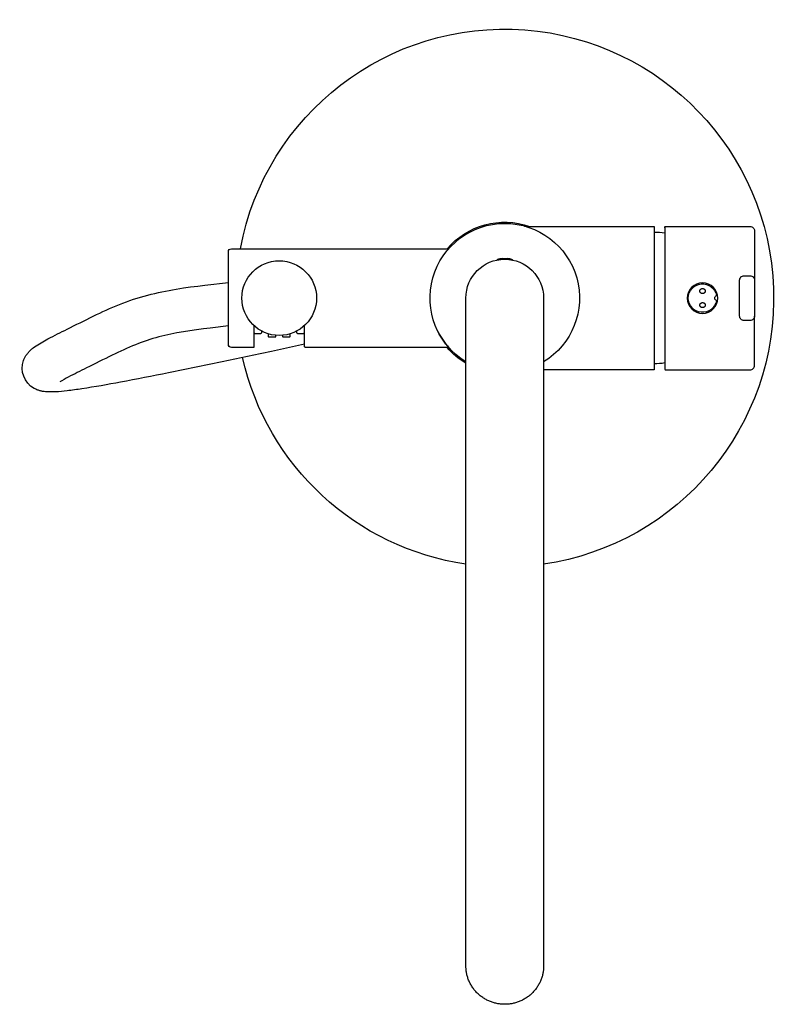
# Model space of a CAD drawing. Header units: millimetres. Extents: x -162 to 92, y -236 to 93.
import ezdxf

# ---------------------------------------------------------------- set-up
doc = ezdxf.new("R2010")
doc.units = ezdxf.units.MM
doc.layers.get('0').update_dxf_attribs({"true_color": 0x000000})
doc.layers.add('DETAIL', color=7, linetype='Continuous', true_color=0x000000)

# ---------------------------------------------------------------- blocks, each defined once
blk = doc.blocks.new('73142_t')
at = {"layer": 'DETAIL', "lineweight": -3}
for p, q in [((-86.6, 5.96), (-86.47, 5.98)), ((-63, 0.35), (-62.95, 0.36)), ((-84.74, -8.42), (-84.92, -8.44))]:
    blk.add_line(p, q, dxfattribs=at)
for points in [[(6.62, 24.11, 0.067101), (7.42, 24), (50, 24), (50, -24), (13, -24)], [(53.6, 23.8, -0.414214), (53.8, 24), (82.1, 24, -0.414229), (83.6, 22.5), (83.6, 6.01)], [(53.6, 23.46), (53.6, 23.8), (53.6, -23.8, 0.414222), (53.8, -24), (82.1, -24, 0.41423), (83.6, -22.5), (83.6, -6.01)], [(-84, -9.17), (-84, -16.5), (-91.5, -16.5, -0.414214), (-92.5, -15.5), (-92.5, 15.5, -0.414214), (-91.5, 16.5), (-18.78, 16.5)], [(2.66, 12.72, 0.167697), (2.4, 12.92, 0.023961), (1.68, 13.12), (1.68, 13.1, 0.031857), (0.76, 13.22, 0.096253), (0.52, 13.1, 0.031603), (-0.52, 13.1, 0.096253), (-0.76, 13.22, 0.031857), (-1.68, 13.1), (-1.68, 13.12, 0.023961), (-2.4, 12.92, 0.164611), (-2.66, 12.73)], [(-67, -15.41), (-78.12, -17.86, -0.001916), (-95.13, -21.48, -0.002063), (-112.53, -25.04, -0.003654), (-128.57, -28.14, -0.009188), (-141.54, -30.36, -0.007547), (-146.48, -31.04, -0.015968), (-150.3, -31.38), (-151.02, -31.41), (-151.7, -31.42), (-152.36, -31.42), (-153.02, -31.39), (-153.37, -31.37), (-153.73, -31.34), (-154.11, -31.3), (-154.31, -31.27), (-154.51, -31.24), (-154.72, -31.21), (-154.92, -31.16), (-155.14, -31.12), (-155.35, -31.06), (-155.58, -31), (-155.8, -30.94), (-156.03, -30.86), (-156.27, -30.78, -0.035867), (-157.52, -30.2, -0.371489), (-161.04, -20.84), (-160.94, -20.56), (-160.83, -20.31), (-160.72, -20.06), (-160.6, -19.84), (-160.48, -19.62), (-160.36, -19.42), (-160.24, -19.23), (-160.12, -19.04), (-160.01, -18.88), (-159.89, -18.72), (-159.78, -18.57), (-159.67, -18.43), (-159.56, -18.3), (-159.45, -18.17), (-159.24, -17.94), (-158.99, -17.68), (-158.74, -17.44), (-158.5, -17.22), (-158.27, -17.02), (-158.04, -16.83), (-157.81, -16.65), (-157.4, -16.34, -0.030412), (-152.88, -13.64, -0.005768), (-146.47, -10.42, -0.002108), (-137.75, -6.07, -0.019303), (-128.94, -2.11, -0.029998), (-119.48, 1), (-118.3, 1.3), (-117.12, 1.58), (-115.94, 1.85), (-114.75, 2.11), (-113.55, 2.35), (-112.35, 2.58), (-111.16, 2.79), (-109.95, 3), (-107.55, 3.38), (-105.14, 3.72), (-102.73, 4.04), (-100.33, 4.33), (-92.49, 5.27)], [(-92.5, -9.33), (-98.55, -10.05), (-100.88, -10.34), (-103.17, -10.64), (-105.4, -10.96), (-107.58, -11.3), (-109.71, -11.68), (-110.75, -11.87), (-111.79, -12.08), (-112.81, -12.3), (-113.81, -12.53), (-114.81, -12.77), (-115.79, -13.02, 0.030068), (-123.6, -15.59, 0.0179), (-131.4, -19.1, 0.002033), (-140.01, -23.39, 0.006161), (-146.11, -26.46, 0.024112), (-148.87, -28.06)], [(-83.94, -9.22), (-83.94, -11.5, 0.414214), (-83.64, -11.8), (-81.64, -11.8, 0.414214), (-81.34, -11.5), (-81.34, -11.05)], [(-69.66, -11.05), (-69.66, -11.5, 0.414214), (-69.36, -11.8), (-67.36, -11.8, 0.414214), (-67.06, -11.5), (-67.06, -9.22)], [(-18.78, -16.5), (-66.7, -16.5, -0.414222), (-67, -16.2), (-67, -9.17)], [(-79.18, -11.94), (-79.18, -12.7, 0.414214), (-78.88, -13), (-76.88, -13, 0.414214), (-76.58, -12.7), (-76.58, -12.45)], [(-74.42, -12.45), (-74.42, -12.7, 0.414214), (-74.12, -13), (-72.12, -13, 0.414214), (-71.82, -12.7), (-71.82, -11.95)]]:
    blk.add_lwpolyline(points, format="xyb", dxfattribs=at)
for points in [[(13, -223.54), (13, -223.82), (12.99, -224.11), (12.97, -224.4), (12.95, -224.69), (12.92, -224.98), (12.88, -225.28), (12.84, -225.57), (12.78, -225.87), (12.72, -226.17), (12.66, -226.46), (12.58, -226.76), (12.5, -227.06), (12.41, -227.36), (12.31, -227.66), (12.2, -227.95), (12.09, -228.25), (11.96, -228.55), (11.83, -228.84), (11.69, -229.13), (11.55, -229.42), (11.39, -229.7), (11.23, -229.99), (11.06, -230.27), (10.88, -230.54), (10.69, -230.82), (10.5, -231.08), (10.3, -231.35), (10.09, -231.61), (9.88, -231.86), (9.66, -232.11), (9.43, -232.35), (9.19, -232.59), (8.95, -232.82), (8.7, -233.05), (8.45, -233.27), (8.19, -233.48), (7.93, -233.68), (7.66, -233.88), (7.39, -234.07), (7.11, -234.25), (6.83, -234.43), (6.55, -234.6), (6.26, -234.76), (5.97, -234.91), (5.68, -235.06), (5.38, -235.19), (5.08, -235.32), (4.79, -235.44), (4.48, -235.55), (4.18, -235.66), (3.88, -235.76), (3.58, -235.85), (3.27, -235.93), (2.97, -236), (2.67, -236.07), (2.37, -236.13), (2.06, -236.18), (1.76, -236.22), (1.47, -236.26), (1.17, -236.29), (0.87, -236.31), (0.58, -236.33), (0.29, -236.34), (0, -236.34), (-0.29, -236.34), (-0.58, -236.33), (-0.87, -236.31), (-1.17, -236.29), (-1.47, -236.26), (-1.76, -236.22), (-2.06, -236.18), (-2.37, -236.13), (-2.67, -236.07), (-2.97, -236), (-3.27, -235.93), (-3.58, -235.85), (-3.88, -235.76), (-4.18, -235.66), (-4.48, -235.55), (-4.79, -235.44), (-5.08, -235.32), (-5.38, -235.19), (-5.68, -235.06), (-5.97, -234.91), (-6.26, -234.76), (-6.55, -234.6), (-6.83, -234.43), (-7.11, -234.25), (-7.39, -234.07), (-7.66, -233.88), (-7.93, -233.68), (-8.19, -233.48), (-8.45, -233.27), (-8.7, -233.05), (-8.95, -232.82), (-9.19, -232.59), (-9.43, -232.35), (-9.66, -232.11), (-9.88, -231.86), (-10.09, -231.61), (-10.3, -231.35), (-10.5, -231.08), (-10.69, -230.82), (-10.88, -230.54), (-11.06, -230.27), (-11.23, -229.99), (-11.39, -229.7), (-11.55, -229.42), (-11.69, -229.13), (-11.83, -228.84), (-11.96, -228.55), (-12.09, -228.25), (-12.2, -227.95), (-12.31, -227.66), (-12.41, -227.36), (-12.5, -227.06), (-12.58, -226.76), (-12.66, -226.46), (-12.72, -226.17), (-12.78, -225.87), (-12.84, -225.57), (-12.88, -225.28), (-12.92, -224.98), (-12.95, -224.69), (-12.97, -224.4), (-12.99, -224.11), (-13, -223.82), (-13, -223.54), (-13, 0, -1), (13, 0)], [(83.6, 6), (83.6, -6, -0.414214), (82.1, -7.5), (80.1, -7.5, -0.414214), (78.6, -6), (78.6, 6, -0.414214), (80.1, 7.5), (82.1, 7.5, -0.414214)], [(70.8, 0.73, 0.811498), (70.8, -0.73, -0.406176), (70.87, -0.85, -11.090538), (70.87, 0.85, -0.406176)], [(-22.28, -11.34, 0.06403), (-18.69, -16.6, -0.064052)]]:
    blk.add_lwpolyline(points, format="xyb", close=True, dxfattribs=at)
for points in [[(66.2, 3.2), (66.22, 3.2), (66.24, 3.2), (66.25, 3.2), (66.27, 3.2), (66.29, 3.2), (66.31, 3.19), (66.32, 3.19), (66.34, 3.19), (66.36, 3.19), (66.38, 3.18), (66.4, 3.18), (66.41, 3.18), (66.43, 3.17), (66.45, 3.17), (66.46, 3.16), (66.48, 3.16), (66.5, 3.15), (66.52, 3.15), (66.53, 3.14), (66.55, 3.13), (66.57, 3.13), (66.58, 3.12), (66.6, 3.11), (66.61, 3.1), (66.63, 3.1), (66.65, 3.09), (66.66, 3.08), (66.68, 3.07), (66.69, 3.06), (66.71, 3.05), (66.72, 3.04), (66.74, 3.03), (66.75, 3.02), (66.77, 3.01), (66.78, 3), (66.79, 2.99), (66.81, 2.98), (66.82, 2.96), (66.83, 2.95), (66.85, 2.94), (66.86, 2.93), (66.87, 2.91), (66.89, 2.9), (66.9, 2.89), (66.91, 2.87), (66.92, 2.86), (66.93, 2.85), (66.94, 2.83), (66.95, 2.82), (66.96, 2.8), (66.97, 2.79), (66.98, 2.77), (66.99, 2.76), (67, 2.74), (67.01, 2.72), (67.02, 2.71), (67.02, 2.69), (67.03, 2.67), (67.04, 2.66), (67.05, 2.64), (67.05, 2.62), (67.06, 2.61), (67.06, 2.59), (67.07, 2.57), (67.07, 2.55), (67.08, 2.53), (67.08, 2.52), (67.09, 2.5), (67.09, 2.48), (67.09, 2.46), (67.09, 2.44), (67.1, 2.43), (67.1, 2.41), (67.1, 2.39), (67.1, 2.37), (67.1, 2.35), (67.1, 2.33), (67.1, 2.32), (67.1, 2.3), (67.1, 2.28), (67.09, 2.26), (67.09, 2.24), (67.09, 2.22), (67.09, 2.21), (67.08, 2.19), (67.08, 2.17), (67.07, 2.15), (67.07, 2.13), (67.06, 2.12), (67.06, 2.1), (67.05, 2.08), (67.05, 2.06), (67.04, 2.05), (67.03, 2.03), (67.03, 2.01), (67.02, 2), (67.01, 1.98), (67, 1.96), (66.99, 1.95), (66.98, 1.93), (66.97, 1.92), (66.96, 1.9), (66.95, 1.89), (66.94, 1.87), (66.93, 1.86), (66.92, 1.84), (66.91, 1.83), (66.9, 1.81), (66.89, 1.8), (66.87, 1.79), (66.86, 1.77), (66.85, 1.76), (66.84, 1.75), (66.82, 1.74), (66.81, 1.72), (66.79, 1.71), (66.78, 1.7), (66.77, 1.69), (66.75, 1.68), (66.74, 1.67), (66.72, 1.66), (66.71, 1.65), (66.69, 1.64), (66.68, 1.63), (66.66, 1.62), (66.65, 1.61), (66.63, 1.6), (66.61, 1.6), (66.6, 1.59), (66.58, 1.58), (66.57, 1.57), (66.55, 1.57), (66.53, 1.56), (66.52, 1.55), (66.5, 1.55), (66.48, 1.54), (66.46, 1.54), (66.45, 1.53), (66.43, 1.53), (66.41, 1.52), (66.4, 1.52), (66.38, 1.52), (66.36, 1.51), (66.34, 1.51), (66.32, 1.51), (66.31, 1.51), (66.29, 1.5), (66.27, 1.5), (66.25, 1.5), (66.24, 1.5), (66.22, 1.5), (66.2, 1.5), (66.18, 1.5), (66.16, 1.5), (66.15, 1.5), (66.13, 1.5), (66.11, 1.5), (66.09, 1.51), (66.07, 1.51), (66.06, 1.51), (66.04, 1.51), (66.02, 1.52), (66, 1.52), (65.99, 1.52), (65.97, 1.53), (65.95, 1.53), (65.94, 1.54), (65.92, 1.54), (65.9, 1.55), (65.88, 1.55), (65.87, 1.56), (65.85, 1.57), (65.83, 1.57), (65.82, 1.58), (65.8, 1.59), (65.79, 1.6), (65.77, 1.6), (65.75, 1.61), (65.74, 1.62), (65.72, 1.63), (65.71, 1.64), (65.69, 1.65), (65.68, 1.66), (65.66, 1.67), (65.65, 1.68), (65.63, 1.69), (65.62, 1.7), (65.61, 1.71), (65.59, 1.72), (65.58, 1.74), (65.56, 1.75), (65.55, 1.76), (65.54, 1.77), (65.53, 1.79), (65.51, 1.8), (65.5, 1.81), (65.49, 1.83), (65.48, 1.84), (65.47, 1.86), (65.46, 1.87), (65.45, 1.89), (65.44, 1.9), (65.43, 1.92), (65.42, 1.93), (65.41, 1.95), (65.4, 1.96), (65.39, 1.98), (65.38, 2), (65.38, 2.01), (65.37, 2.03), (65.36, 2.05), (65.35, 2.06), (65.35, 2.08), (65.34, 2.1), (65.34, 2.11), (65.33, 2.13), (65.33, 2.15), (65.32, 2.17), (65.32, 2.19), (65.31, 2.2), (65.31, 2.22), (65.31, 2.24), (65.31, 2.26), (65.3, 2.28), (65.3, 2.3), (65.3, 2.31), (65.3, 2.33), (65.3, 2.35), (65.3, 2.37), (65.3, 2.39), (65.3, 2.41), (65.3, 2.42), (65.31, 2.44), (65.31, 2.46), (65.31, 2.48), (65.31, 2.5), (65.32, 2.52), (65.32, 2.53), (65.33, 2.55), (65.33, 2.57), (65.34, 2.59), (65.34, 2.6), (65.35, 2.62), (65.35, 2.64), (65.36, 2.66), (65.37, 2.67), (65.37, 2.69), (65.38, 2.71), (65.39, 2.72), (65.4, 2.74), (65.41, 2.75), (65.42, 2.77), (65.43, 2.79), (65.44, 2.8), (65.45, 2.82), (65.46, 2.83), (65.47, 2.85), (65.48, 2.86), (65.49, 2.87), (65.5, 2.89), (65.51, 2.9), (65.53, 2.91), (65.54, 2.93), (65.55, 2.94), (65.56, 2.95), (65.58, 2.96), (65.59, 2.98), (65.61, 2.99), (65.62, 3), (65.63, 3.01), (65.65, 3.02), (65.66, 3.03), (65.68, 3.04), (65.69, 3.05), (65.71, 3.06), (65.72, 3.07), (65.74, 3.08), (65.75, 3.09), (65.77, 3.1), (65.79, 3.1), (65.8, 3.11), (65.82, 3.12), (65.83, 3.13), (65.85, 3.13), (65.87, 3.14), (65.88, 3.15), (65.9, 3.15), (65.92, 3.16), (65.94, 3.16), (65.95, 3.17), (65.97, 3.17), (65.99, 3.18), (66, 3.18), (66.02, 3.18), (66.04, 3.19), (66.06, 3.19), (66.07, 3.19), (66.09, 3.19), (66.11, 3.2), (66.13, 3.2), (66.15, 3.2), (66.16, 3.2), (66.18, 3.2)], [(66.2, -1.5), (66.22, -1.5), (66.24, -1.5), (66.25, -1.5), (66.27, -1.5), (66.29, -1.5), (66.31, -1.51), (66.32, -1.51), (66.34, -1.51), (66.36, -1.51), (66.38, -1.52), (66.4, -1.52), (66.41, -1.52), (66.43, -1.53), (66.45, -1.53), (66.46, -1.54), (66.48, -1.54), (66.5, -1.55), (66.52, -1.55), (66.53, -1.56), (66.55, -1.57), (66.57, -1.57), (66.58, -1.58), (66.6, -1.59), (66.61, -1.6), (66.63, -1.6), (66.65, -1.61), (66.66, -1.62), (66.68, -1.63), (66.69, -1.64), (66.71, -1.65), (66.72, -1.66), (66.74, -1.67), (66.75, -1.68), (66.77, -1.69), (66.78, -1.7), (66.79, -1.71), (66.81, -1.72), (66.82, -1.74), (66.83, -1.75), (66.85, -1.76), (66.86, -1.77), (66.87, -1.79), (66.89, -1.8), (66.9, -1.81), (66.91, -1.83), (66.92, -1.84), (66.93, -1.86), (66.94, -1.87), (66.95, -1.89), (66.96, -1.9), (66.97, -1.92), (66.98, -1.93), (66.99, -1.95), (67, -1.96), (67.01, -1.98), (67.02, -2), (67.02, -2.01), (67.03, -2.03), (67.04, -2.05), (67.05, -2.06), (67.05, -2.08), (67.06, -2.1), (67.06, -2.11), (67.07, -2.13), (67.07, -2.15), (67.08, -2.17), (67.08, -2.19), (67.09, -2.2), (67.09, -2.22), (67.09, -2.24), (67.09, -2.26), (67.1, -2.28), (67.1, -2.3), (67.1, -2.31), (67.1, -2.33), (67.1, -2.35), (67.1, -2.37), (67.1, -2.39), (67.1, -2.41), (67.1, -2.42), (67.09, -2.44), (67.09, -2.46), (67.09, -2.48), (67.09, -2.5), (67.08, -2.52), (67.08, -2.53), (67.07, -2.55), (67.07, -2.57), (67.06, -2.59), (67.06, -2.6), (67.05, -2.62), (67.05, -2.64), (67.04, -2.66), (67.03, -2.67), (67.03, -2.69), (67.02, -2.71), (67.01, -2.72), (67, -2.74), (66.99, -2.75), (66.98, -2.77), (66.97, -2.79), (66.96, -2.8), (66.95, -2.82), (66.94, -2.83), (66.93, -2.85), (66.92, -2.86), (66.91, -2.87), (66.9, -2.89), (66.89, -2.9), (66.87, -2.91), (66.86, -2.93), (66.85, -2.94), (66.84, -2.95), (66.82, -2.96), (66.81, -2.98), (66.79, -2.99), (66.78, -3), (66.77, -3.01), (66.75, -3.02), (66.74, -3.03), (66.72, -3.04), (66.71, -3.05), (66.69, -3.06), (66.68, -3.07), (66.66, -3.08), (66.65, -3.09), (66.63, -3.1), (66.61, -3.1), (66.6, -3.11), (66.58, -3.12), (66.57, -3.13), (66.55, -3.13), (66.53, -3.14), (66.52, -3.15), (66.5, -3.15), (66.48, -3.16), (66.46, -3.16), (66.45, -3.17), (66.43, -3.17), (66.41, -3.18), (66.4, -3.18), (66.38, -3.18), (66.36, -3.19), (66.34, -3.19), (66.32, -3.19), (66.31, -3.19), (66.29, -3.2), (66.27, -3.2), (66.25, -3.2), (66.24, -3.2), (66.22, -3.2), (66.2, -3.2), (66.18, -3.2), (66.16, -3.2), (66.15, -3.2), (66.13, -3.2), (66.11, -3.2), (66.09, -3.19), (66.07, -3.19), (66.06, -3.19), (66.04, -3.19), (66.02, -3.18), (66, -3.18), (65.99, -3.18), (65.97, -3.17), (65.95, -3.17), (65.94, -3.16), (65.92, -3.16), (65.9, -3.15), (65.88, -3.15), (65.87, -3.14), (65.85, -3.13), (65.83, -3.13), (65.82, -3.12), (65.8, -3.11), (65.79, -3.1), (65.77, -3.1), (65.75, -3.09), (65.74, -3.08), (65.72, -3.07), (65.71, -3.06), (65.69, -3.05), (65.68, -3.04), (65.66, -3.03), (65.65, -3.02), (65.63, -3.01), (65.62, -3), (65.61, -2.99), (65.59, -2.98), (65.58, -2.96), (65.56, -2.95), (65.55, -2.94), (65.54, -2.93), (65.53, -2.91), (65.51, -2.9), (65.5, -2.89), (65.49, -2.87), (65.48, -2.86), (65.47, -2.85), (65.46, -2.83), (65.45, -2.82), (65.44, -2.8), (65.43, -2.79), (65.42, -2.77), (65.41, -2.76), (65.4, -2.74), (65.39, -2.72), (65.38, -2.71), (65.38, -2.69), (65.37, -2.67), (65.36, -2.66), (65.35, -2.64), (65.35, -2.62), (65.34, -2.61), (65.34, -2.59), (65.33, -2.57), (65.33, -2.55), (65.32, -2.53), (65.32, -2.52), (65.31, -2.5), (65.31, -2.48), (65.31, -2.46), (65.31, -2.44), (65.3, -2.43), (65.3, -2.41), (65.3, -2.39), (65.3, -2.37), (65.3, -2.35), (65.3, -2.33), (65.3, -2.32), (65.3, -2.3), (65.3, -2.28), (65.31, -2.26), (65.31, -2.24), (65.31, -2.22), (65.31, -2.21), (65.32, -2.19), (65.32, -2.17), (65.33, -2.15), (65.33, -2.13), (65.34, -2.12), (65.34, -2.1), (65.35, -2.08), (65.35, -2.06), (65.36, -2.05), (65.37, -2.03), (65.37, -2.01), (65.38, -2), (65.39, -1.98), (65.4, -1.96), (65.41, -1.95), (65.42, -1.93), (65.43, -1.92), (65.44, -1.9), (65.45, -1.89), (65.46, -1.87), (65.47, -1.86), (65.48, -1.84), (65.49, -1.83), (65.5, -1.81), (65.51, -1.8), (65.53, -1.79), (65.54, -1.77), (65.55, -1.76), (65.56, -1.75), (65.58, -1.74), (65.59, -1.72), (65.61, -1.71), (65.62, -1.7), (65.63, -1.69), (65.65, -1.68), (65.66, -1.67), (65.68, -1.66), (65.69, -1.65), (65.71, -1.64), (65.72, -1.63), (65.74, -1.62), (65.75, -1.61), (65.77, -1.6), (65.79, -1.6), (65.8, -1.59), (65.82, -1.58), (65.83, -1.57), (65.85, -1.57), (65.87, -1.56), (65.88, -1.55), (65.9, -1.55), (65.92, -1.54), (65.94, -1.54), (65.95, -1.53), (65.97, -1.53), (65.99, -1.52), (66, -1.52), (66.02, -1.52), (66.04, -1.51), (66.06, -1.51), (66.07, -1.51), (66.09, -1.51), (66.11, -1.5), (66.13, -1.5), (66.15, -1.5), (66.16, -1.5), (66.18, -1.5)]]:
    blk.add_lwpolyline(points, close=True, dxfattribs=at)
blk.add_circle((-75.5, 0), 12.5, dxfattribs=at)
at = {"layer": 'DETAIL', "lineweight": -3, "extrusion": (0, 0, -1)}
blk.add_circle((-66.2, 0), 5.1, dxfattribs=at)
for centre, radius, start, end in [((0, 0), 90, 10.564, 261.6943), ((0, 0), 25.4, 40.5241, 109.117), ((0, 0), 25, 301.3314, 238.6671), ((0, 0), 25.4, 300.7845, 319.4799), ((0, 0), 90, 278.3045, 347.2083), ((-50, 0), 22, 260.582, 270)]:
    blk.add_arc(centre, radius, start, end, dxfattribs=at)
at = {"layer": 'DETAIL', "lineweight": -3}
blk.add_arc((50, 0), 22, 80.5682, 90, dxfattribs=at)

msp = doc.modelspace()

# ---------------------------------------------------------------- block references
msp.add_blockref('73142_t', (0, 0))

doc.saveas('drawing.dxf')
